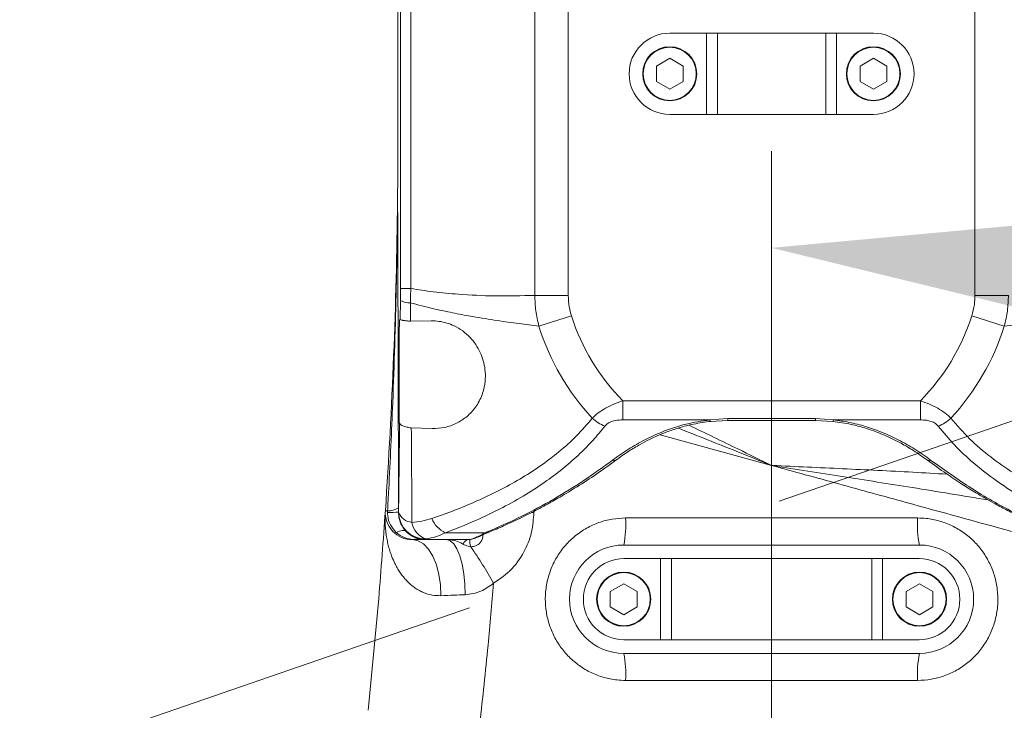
# Model space of a CAD drawing. Header units: millimetres. Extents: x 51337 to 61814, y -21781 to -12277.
# Tile 111 of 256: x 55084 to 55266, y -15138 to -15010. Entities that reach past the tile are written whole.
import ezdxf

# ---------------------------------------------------------------- set-up
doc = ezdxf.new("R2010")
doc.units = ezdxf.units.MM
doc.header["$LTSCALE"] = 0.3175
doc.linetypes.add('ACAD_ISO10W100', pattern=[18, 12, -3, 0, -3])
doc.linetypes.add('CENTER', pattern=[50.8, 31.75, -6.35, 6.35, -6.35])
for name, color, linetype, lineweight in [('1轮廓实线层', 7, 'Continuous', 18), ('7标注层', 4, 'Continuous', 13), ('cen', 2, 'CENTER', 18), ('sub', 1, 'Continuous', 18), ('中心线', 4, 'ACAD_ISO10W100', 20), ('粗实线', 7, 'Continuous', 18)]:
    doc.layers.add(name, color=color, linetype=linetype, lineweight=lineweight)
doc.styles.add('标准汉字', font='gbenor.shx', dxfattribs={"bigfont": 'gbcbig.shx'})
doc.dimstyles.new('M1：18.5', dxfattribs={"dimscale": 18.5, "dimtxt": 3.5, "dimasz": 2.5, "dimexe": 2, "dimexo": 0, "dimgap": 1.5, "dimtad": 1, "dimdec": 4, "dimdsep": 46, "dimtxsty": '标准汉字', "dimcen": 5, "dimdle": 5, "dimclrd": 1, "dimclre": 1, "dimclrt": 256, "dimadec": 4, "dimazin": 2, "dimtfac": 1, "dimtdec": 4, "dimtmove": 2, "dimatfit": 3, "dimfxl": 1, "dimfrac": 2, "dimtolj": 1, "dimarcsym": 0})

# ---------------------------------------------------------------- blocks, each defined once
blk = doc.blocks.new('*D2')
at = {"layer": '7标注层', "color": 1, "lineweight": -2, "ltscale": 30, "transparency": 16777216}
for p, q in [((55119.22, -14607.21), (54108.78, -14607.21)), ((54145.78, -14653.46), (54145.78, -15320.96)), ((55073.1, -15367.21), (54108.78, -15367.21))]:
    blk.add_line(p, q, dxfattribs=at)
at = {"layer": '7标注层', "color": 1, "lineweight": 18, "transparency": 16777216}
for points in [[(54153.49, -14653.46), (54138.07, -14653.46), (54145.78, -14607.21)], [(54138.07, -15320.96), (54153.49, -15320.96), (54145.78, -15367.21)]]:
    blk.add_solid(points, dxfattribs=at)
at = {"layer": 'Defpoints', "color": 0, "lineweight": 18, "transparency": 16777216}
for p in [(55119.22, -14607.21), (54145.78, -15367.21), (55073.1, -15367.21)]:
    blk.add_point(p, dxfattribs=at)
at = {"layer": '7标注层', "transparency": 16777216, "insert": (54085.66, -14987.21), "char_height": 64.75, "attachment_point": 5, "rotation": 90, "style": '标准汉字'}
blk.add_mtext('\\A1;760', dxfattribs=at)
blk = doc.blocks.new('*D7')
at = {"layer": '7标注层', "color": 1, "lineweight": -2, "ltscale": 30, "transparency": 16777216}
blk.add_arc((55222.94, -15367.21), 178.18, 104.9142, 180.0858, dxfattribs=at)
at = {"layer": '7标注层', "color": 1, "lineweight": 18, "transparency": 16777216}
for points in [[(55178.09, -15202.67), (55176.09, -15187.39), (55222.94, -15189.03)], [(55037.12, -15368.49), (55052.41, -15366.46), (55050.83, -15413.32)]]:
    blk.add_solid(points, dxfattribs=at)
at = {"layer": 'Defpoints', "color": 0, "lineweight": 18, "transparency": 16777216}
for p in [(55222.94, -14503.48), (55081.58, -15258.74), (55222.94, -15367.21), (55222.94, -15491.87), (54488.84, -15563.91)]:
    blk.add_point(p, dxfattribs=at)
at = {"layer": '7标注层', "transparency": 16777216, "insert": (55033.88, -15222.14), "char_height": 64.75, "attachment_point": 5, "rotation": 52.5, "style": '标准汉字'}
blk.add_mtext('\\A1;105%%d', dxfattribs=at)
blk = doc.blocks.new('*D8')
at = {"layer": '7标注层', "color": 1, "lineweight": -2, "ltscale": 30, "transparency": 16777216}
blk.add_arc((55222.94, -15367.21), 314.86, 303.4237, 81.5763, dxfattribs=at)
at = {"layer": '7标注层', "color": 1, "lineweight": 18, "transparency": 16777216}
for points in [[(55269.64, -15048.05), (55268.5, -15063.43), (55222.94, -15052.34)], [(55392.62, -15623.27), (55400.14, -15636.73), (55356.01, -15652.57)]]:
    blk.add_solid(points, dxfattribs=at)
at = {"layer": 'Defpoints', "color": 0, "lineweight": 18, "transparency": 16777216}
for p in [(55222.94, -14503.48), (55530.35, -15299.06), (55222.94, -15367.21), (55222.94, -15491.87), (55544.13, -16056)]:
    blk.add_point(p, dxfattribs=at)
at = {"layer": '7标注层', "transparency": 16777216, "insert": (55589.05, -15286.05), "char_height": 64.75, "attachment_point": 5, "rotation": 282.5, "style": '标准汉字'}
blk.add_mtext('\\A1;155%%d', dxfattribs=at)
blk = doc.blocks.new('*D9')
at = {"layer": '7标注层', "color": 1, "lineweight": -2, "ltscale": 30, "transparency": 16777216}
blk.add_arc((55409.45, -14407.21), 236.69, 285.2137, 348.7863, dxfattribs=at)
at = {"layer": '7标注层', "color": 1, "lineweight": 18, "transparency": 16777216}
for points in [[(55649.29, -14453.99), (55633.95, -14452.48), (55646.14, -14407.21)], [(55470.27, -14628), (55472.85, -14643.2), (55425.96, -14643.32)]]:
    blk.add_solid(points, dxfattribs=at)
at = {"layer": 'Defpoints', "color": 0, "lineweight": 18, "transparency": 16777216}
for p in [(55222.94, -14407.21), (56304.94, -14407.21), (55582.55, -14568.63), (55422.46, -14593.26), (55497.93, -15672.62)]:
    blk.add_point(p, dxfattribs=at)
at = {"layer": '7标注层', "transparency": 16777216, "insert": (55538.58, -14527.62), "char_height": 64.75, "attachment_point": 5, "rotation": 47, "style": '标准汉字'}
blk.add_mtext('\\A1;86%%d', dxfattribs=at)
blk = doc.blocks.new('*D21')
at = {"layer": '7标注层', "color": 1, "lineweight": -2, "ltscale": 30, "transparency": 16777216}
for p, q in [((53788.54, -14715.21), (57415.23, -14715.21)), ((57378.23, -15320.96), (57378.23, -14761.46)), ((57083.27, -15367.21), (57415.23, -15367.21))]:
    blk.add_line(p, q, dxfattribs=at)
at = {"layer": '7标注层', "color": 1, "lineweight": 18, "transparency": 16777216}
for points in [[(57385.94, -14761.46), (57370.53, -14761.46), (57378.23, -14715.21)], [(57370.53, -15320.96), (57385.94, -15320.96), (57378.23, -15367.21)]]:
    blk.add_solid(points, dxfattribs=at)
at = {"layer": 'Defpoints', "color": 0, "lineweight": 18, "transparency": 16777216}
for p in [(53788.54, -14715.21), (57378.23, -14715.21), (57083.27, -15367.21)]:
    blk.add_point(p, dxfattribs=at)
at = {"layer": '7标注层', "transparency": 16777216, "insert": (57318.11, -15041.21), "char_height": 64.75, "attachment_point": 5, "rotation": 90, "style": '标准汉字'}
blk.add_mtext('\\A1;652', dxfattribs=at)
blk = doc.blocks.new('*D22')
at = {"layer": '7标注层', "color": 1, "lineweight": -2, "ltscale": 30, "transparency": 16777216}
for p, q in [((55222.94, -13506.88), (57572.12, -13506.88)), ((57535.12, -13553.13), (57535.12, -15320.96)), ((57083.27, -15367.21), (57572.12, -15367.21))]:
    blk.add_line(p, q, dxfattribs=at)
at = {"layer": '7标注层', "color": 1, "lineweight": 18, "transparency": 16777216}
for points in [[(57542.83, -13553.13), (57527.41, -13553.13), (57535.12, -13506.88)], [(57527.41, -15320.96), (57542.83, -15320.96), (57535.12, -15367.21)]]:
    blk.add_solid(points, dxfattribs=at)
at = {"layer": 'Defpoints', "color": 0, "lineweight": 18, "transparency": 16777216}
for p in [(55222.94, -13506.88), (57083.27, -15367.21), (57535.12, -15367.21)]:
    blk.add_point(p, dxfattribs=at)
at = {"layer": '7标注层', "transparency": 16777216, "insert": (57474.99, -14437.04), "char_height": 64.75, "attachment_point": 5, "rotation": 90, "style": '标准汉字'}
blk.add_mtext('\\A1;1860.3', dxfattribs=at)

msp = doc.modelspace()

# ---------------------------------------------------------------- linework, layer by layer
at = {"layer": '1轮廓实线层', "ltscale": 30}
for points in [[(55161.87839, -15116.55722), (55161.80964, -15114.55769), (55161.53303, -15112.62443), (55161.05967, -15110.83504), (55160.40856, -15109.26139), (55159.60585, -15107.96666), (55158.68377, -15107.00283), (55157.67934, -15106.4086), (55156.63289, -15106.20784)], [(55158.29939, -15106.15187), (55158.54033, -15106.18227), (55159.04512, -15106.20784)], [(55166.34697, -15116.395), (55166.2926, -15114.41782), (55166.10649, -15112.51107), (55165.79596, -15110.74978), (55165.37323, -15109.20325), (55164.85494, -15107.93234), (55164.26147, -15106.98705), (55163.61618, -15106.40458), (55162.94446, -15106.20784)]]:
    msp.add_lwpolyline(points, dxfattribs=at)
for centre, radius, start, end in [((55204.14446, -15020.20784), 7.5, 90, 180), ((55241.74446, -15020.20784), 7.5, 0, 90), ((55204.14446, -15020.20784), 7.5, 180, 270), ((55241.74446, -15020.20784), 7.5, 270, 0), ((54153.94446, -15033.08361), 1000, 359.42036741, 0), ((54153.94446, -15033.08361), 1000, 356.11320787, 359.39167135), ((55156.10552, -15059.02151), 3.47194, 240.8507919, 273.0430919), ((55222.94446, -15053.20784), 38.75729, 197.5738313, 224.883654), ((55222.94446, -15053.20784), 38.75729, 315.116346, 342.4261674), ((55222.94446, -15053.20784), 45.06321, 197.5738306, 222.743538), ((55222.94446, -15053.20784), 45.06321, 317.256462, 342.4261667), ((55195.00311, -15078.19826), 7.60627, 227.353601, 248.0963015), ((55211.96314, -15084.10416), 0.43198, 179.7661909, 221.0388887), ((55233.92582, -15084.10417), 0.43193, 318.9577432, 0.2357235), ((55250.8858, -15078.19826), 7.60627, 291.9037049, 312.6464042), ((55193.90374, -15091.07174), 0.55308, 235.5453828, 301.3758869), ((55251.98517, -15091.07171), 0.55311, 238.6352255, 304.453466), ((55156.63289, -15101.20784), 5, 176.1132079, 270), ((55152.14348, -15097.19109), 3.7064, 268.4947199, 301.3959449), ((55152.21018, -15055.45176), 45.73463, 269.7875141, 272.3373238), ((55156.78867, -15100.14762), 2.87938, 199.851259, 265.3781414), ((55159.07853, -15101.08588), 4.9983, 180.4530017, 270.0016461), ((55165.28044, -15100.04926), 5.56513, 204.1708605, 242.2104439), ((55177.38355, -15103.45271), 18.64298, 348.3797957, 3.8251945), ((55268.50535, -15103.45271), 18.64302, 176.1748138, 191.6201786), ((55159.04537, -15101.21022), 4.99764, 223.6173309, 261.4154825), ((55160.4933, -15102.35038), 3.9928, 189.6201868, 249.2497857), ((55157.49254, -15110.72198), 4.62467, 81.5111699, 100.7125967), ((55167.19141, -15107.4189), 1.23605, 101.5409402, 162.191259), ((55169.5621, -15106.62851), 2.34704, 168.375878, 202.3714956), ((55170.25059, -15104.46479), 0.54519, 248.6453223, 291.3360923), ((55170.64818, -15104.3427), 0.49971, 246.267109, 290.5220716), ((55112.56401, -15146.50951), 67.27642, 28.6273921, 35.4164195), ((55195.64443, -15117.20784), 10, 90, 270), ((55250.24443, -15117.20784), 10, 270, 90), ((55195.69443, -15117.20784), 7.5, 90, 180), ((55250.19443, -15117.20784), 7.5, 0, 90), ((55195.69443, -15117.20784), 7.5, 180, 270), ((55250.19443, -15117.20784), 7.5, 270, 0), ((55177.21992, -15130.96427), 18.80354, 356.2041678, 11.523678), ((55268.66897, -15130.96427), 18.80358, 168.4763474, 183.795824)]:
    msp.add_arc(centre, radius, start, end, dxfattribs=at)
at = {"layer": 'cen', "ltscale": 30}
msp.add_line((54423.7272, -15374.8066), (55446.7783, -15022.54185), dxfattribs=at)
at = {"layer": 'sub', "color": 4, "ltscale": 30}
for centre, radius, start, end in [((55222.94446, -15367.20784), 1860.32904, 295, 195), ((54488.26107, -15564.55966), 1101.1533, 29.48708643, 106.7706544)]:
    msp.add_arc(centre, radius, start, end, dxfattribs=at)
at = {"layer": '中心线', "ltscale": 30}
msp.add_line((55222.94446, -15491.86799), (55222.94446, -14503.48288), dxfattribs=at)
at = {"layer": '粗实线', "ltscale": 30}
for p, q in [((55153.94446, -15033.08361), (55153.94446, -14939.20784)), ((55154.41767, -15059.85142), (55154.41767, -14980.56426)), ((55156.32685, -15059.85142), (55156.32685, -14980.56426)), ((55179.22487, -14979.30212), (55179.22487, -15061.11355)), ((55185.40309, -14979.30212), (55185.40309, -15061.11355)), ((55260.48583, -15061.11355), (55260.48583, -14979.30212)), ((55210.94446, -15012.70784), (55204.14446, -15012.70784)), ((55210.94446, -15027.70784), (55210.94446, -15012.70784)), ((55210.94446, -15012.70784), (55212.94446, -15012.70784)), ((55212.94446, -15027.70784), (55212.94446, -15012.70784)), ((55232.94446, -15012.70784), (55212.94446, -15012.70784)), ((55232.94446, -15027.70784), (55232.94446, -15012.70784)), ((55232.94446, -15012.70784), (55234.94446, -15012.70784)), ((55234.94446, -15012.70784), (55234.94446, -15027.70784)), ((55241.74446, -15012.70784), (55234.94446, -15012.70784)), ((55204.14446, -15017.34784), (55201.66763, -15018.77784)), ((55206.62129, -15018.77784), (55204.14446, -15017.34784)), ((55241.74446, -15017.34784), (55239.26763, -15018.77784)), ((55244.22129, -15018.77784), (55241.74446, -15017.34784)), ((55201.66763, -15018.77784), (55201.66763, -15021.63784)), ((55206.62129, -15021.63784), (55206.62129, -15018.77784)), ((55239.26763, -15018.77784), (55239.26763, -15021.63784)), ((55244.22129, -15021.63784), (55244.22129, -15018.77784)), ((55201.66763, -15021.63784), (55204.14446, -15023.06784)), ((55204.14446, -15023.06784), (55206.62129, -15021.63784)), ((55239.26763, -15021.63784), (55241.74446, -15023.06784)), ((55241.74446, -15023.06784), (55244.22129, -15021.63784)), ((55210.94446, -15027.70784), (55204.14446, -15027.70784)), ((55212.94446, -15027.70784), (55210.94446, -15027.70784)), ((55232.94446, -15027.70784), (55212.94446, -15027.70784)), ((55234.94446, -15027.70784), (55232.94446, -15027.70784)), ((55241.74446, -15027.70784), (55234.94446, -15027.70784)), ((55154.41767, -15059.85142), (55156.32685, -15059.85142)), ((55185.40309, -15061.11355), (55179.22487, -15061.11355)), ((55260.48583, -15061.11355), (55266.66404, -15061.11355)), ((55154.27144, -15065.69611), (55154.40183, -15065.56572)), ((55156.30378, -15065.87868), (55160.08964, -15065.81813)), ((55185.99603, -15064.91), (55179.9844, -15066.81398)), ((55259.89289, -15064.91), (55265.90451, -15066.81398)), ((55154.20769, -15084.65581), (55154.20769, -15069.19492)), ((55195.48332, -15084.1024), (55195.48332, -15080.55767)), ((55250.40559, -15080.55767), (55195.48332, -15080.55767)), ((55250.40559, -15084.1024), (55250.40559, -15080.55767)), ((55154.26753, -15084.71565), (55154.20769, -15084.65581)), ((55211.53117, -15084.1024), (55195.48332, -15084.1024)), ((55211.53117, -15084.1024), (55214.85723, -15083.86486)), ((55211.63667, -15084.3878), (55214.85723, -15084.20332)), ((55214.85723, -15083.86486), (55231.03168, -15083.86486)), ((55214.85723, -15083.86486), (55214.85723, -15084.20342)), ((55214.85723, -15084.20342), (55231.03168, -15084.20342)), ((55231.01235, -15084.20333), (55234.25225, -15084.3878)), ((55231.03168, -15083.86486), (55234.35775, -15084.1024)), ((55231.03168, -15083.86486), (55231.03168, -15084.20342)), ((55250.40559, -15084.1024), (55234.35775, -15084.1024)), ((55160.26496, -15085.70218), (55156.43583, -15085.58787)), ((55202.34778, -15086.84876), (55222.94446, -15092.5112)), ((55222.94446, -15092.5112), (55222.94446, -15102.20784)), ((55152.04612, -15100.8962), (55151.64439, -15100.86891)), ((55152.04057, -15101.18607), (55152.04612, -15100.8962)), ((55154.07432, -15100.35482), (55154.07536, -15101.14834)), ((55179.05402, -15101.21443), (55179.05409, -15100.99947)), ((55179.05402, -15101.21443), (55178.63478, -15101.21446)), ((55222.94446, -15107.20784), (55222.94446, -15102.20784)), ((55156.63289, -15106.1779), (55156.63289, -15106.20784)), ((55156.63289, -15106.20784), (55158.696, -15106.20784)), ((55158.8938, -15106.20784), (55156.63289, -15106.20784)), ((55158.15207, -15106.12738), (55158.30112, -15106.13978)), ((55158.30112, -15106.13978), (55159.048, -15106.20189)), ((55158.94617, -15106.20784), (55158.8938, -15106.20784)), ((55158.94617, -15106.20784), (55159.04512, -15106.20784)), ((55159.04512, -15106.20784), (55167.18557, -15106.20784)), ((55162.68583, -15104.97254), (55170.05207, -15104.97254)), ((55166.94412, -15106.20784), (55166.99697, -15106.20784)), ((55166.99697, -15106.20784), (55167.18557, -15106.20784)), ((55170.44924, -15104.97249), (55170.81458, -15104.81408)), ((55167.39172, -15107.52183), (55167.39172, -15107.52181)), ((55250.24443, -15107.20784), (55195.64443, -15107.20784)), ((55202.44443, -15109.70784), (55195.69443, -15109.70784)), ((55202.44443, -15124.70784), (55202.44443, -15109.70784)), ((55202.44443, -15109.70784), (55204.44443, -15109.70784)), ((55204.44443, -15124.70784), (55204.44443, -15109.70784)), ((55241.44443, -15109.70784), (55204.44443, -15109.70784)), ((55241.44443, -15124.70784), (55241.44443, -15109.70784)), ((55241.44443, -15109.70784), (55243.44443, -15109.70784)), ((55243.44443, -15109.70784), (55243.44443, -15124.70784)), ((55250.19443, -15109.70784), (55243.44443, -15109.70784)), ((55195.64443, -15114.34784), (55193.16759, -15115.77784)), ((55198.12126, -15115.77784), (55195.64443, -15114.34784)), ((55250.24443, -15114.34784), (55247.76759, -15115.77784)), ((55252.72126, -15115.77784), (55250.24443, -15114.34784)), ((55193.16759, -15115.77784), (55193.16759, -15118.63784)), ((55198.12126, -15118.63784), (55198.12126, -15115.77784)), ((55247.76759, -15115.77784), (55247.76759, -15118.63784)), ((55252.72126, -15118.63784), (55252.72126, -15115.77784)), ((55193.16759, -15118.63784), (55195.64443, -15120.06784)), ((55195.64443, -15120.06784), (55198.12126, -15118.63784)), ((55247.76759, -15118.63784), (55250.24443, -15120.06784)), ((55250.24443, -15120.06784), (55252.72126, -15118.63784)), ((55202.44443, -15124.70784), (55195.69443, -15124.70784)), ((55204.44443, -15124.70784), (55202.44443, -15124.70784)), ((55241.44443, -15124.70784), (55204.44443, -15124.70784)), ((55243.44443, -15124.70784), (55241.44443, -15124.70784)), ((55250.19443, -15124.70784), (55243.44443, -15124.70784)), ((55195.64443, -15127.20784), (55250.24443, -15127.20784)), ((55222.94446, -15132.20784), (55222.94446, -15127.20784)), ((55222.94446, -15132.20784), (55222.94446, -15140.20784))]:
    msp.add_line(p, q, dxfattribs=at)
for centre, radius in [((55204.14446, -15020.20784), 5), ((55204.14446, -15020.20784), 4.9), ((55241.74446, -15020.20784), 5), ((55241.74446, -15020.20784), 4.9), ((55195.64443, -15117.20784), 5), ((55195.64443, -15117.20784), 4.9), ((55250.24443, -15117.20784), 5), ((55250.24443, -15117.20784), 4.9)]:
    msp.add_circle(centre, radius, dxfattribs=at)
for points, knots in [([(55152.04612, -15100.8962), (55152.1196, -15099.56507), (55152.487, -15092.90928), (55153.11926, -15079.1459), (55153.57986, -15064.06587), (55153.81133, -15051.64149), (55153.87232, -15046.24995), (55153.8926, -15043.46104), (55153.89306, -15043.332), (55153.89309, -15043.31037), (55153.89301, -15043.3036), (55153.89298, -15043.30238), (55153.89295, -15043.30187), (55153.89292, -15043.30191), (55153.89288, -15043.30247), (55153.8928, -15043.30441), (55153.89258, -15043.31363), (55153.89197, -15043.35379), (55153.89039, -15043.48457), (55153.88908, -15043.60832), (55153.88809, -15043.70075)], [0, 0, 0, 0, 52611.814785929, 263063.523703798, 543642.419680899, 648309.393134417, 752929.544526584, 757325.841000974, 757875.5925906, 758151.805134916, 758185.545301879, 758211.010959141, 758227.619826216, 758244.33330317, 758259.445184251, 758286.662300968, 758361.327417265, 758673.690906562, 759911.986649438, 763566.553471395, 763566.553471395, 763566.553471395, 763566.553471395]), ([(55153.88809, -15043.70075), (55153.88829, -15043.68233), (55153.89007, -15043.51473), (55153.89177, -15043.34818), (55153.89329, -15043.19993)], [0, 0, 0, 0, 11697.853333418, 106450.226255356, 106450.226255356, 106450.226255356, 106450.226255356]), ([(55153.89329, -15043.19993), (55153.89349, -15043.19996), (55153.89409, -15043.20004), (55153.89519, -15043.21455), (55153.89667, -15043.25596), (55153.89852, -15043.34331), (55153.90045, -15043.48009), (55153.90262, -15043.67947), (55153.90506, -15043.96194), (55153.90809, -15044.38829), (55153.91191, -15045.03859), (55153.91705, -15046.07238), (55153.94076, -15051.71876), (55153.97308, -15061.92332), (55154.02067, -15079.57925), (55154.05376, -15092.39318), (55154.07432, -15100.35482)], [0, 0, 0, 0, 237.023063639, 715.243711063, 1357.864584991, 2397.107962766, 4191.236039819, 6192.097087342, 9124.867887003, 13467.304005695, 19967.781584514, 29914.164404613, 46292.864787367, 198367.776299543, 350486.951920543, 600083.670998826, 600083.670998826, 600083.670998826, 600083.670998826]), ([(55154.41439, -15062.05374), (55154.41544, -15061.64502), (55154.41732, -15060.91252), (55154.41756, -15060.17667), (55154.41767, -15059.85142)], [0, 0, 0, 0, 59401.691741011, 106455.412437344, 106455.412437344, 106455.412437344, 106455.412437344]), ([(55156.28984, -15062.48856), (55156.2955, -15061.99903), (55156.30564, -15061.1221), (55156.32035, -15060.24077), (55156.32685, -15059.85142)], [0, 0, 0, 0, 59431.407807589, 106465.49076741, 106465.49076741, 106465.49076741, 106465.49076741]), ([(55179.22487, -15061.11355), (55176.7587, -15061.17699), (55172.05833, -15061.29791), (55165.80841, -15060.99484), (55160.6388, -15060.52087), (55157.71279, -15060.06659), (55156.32685, -15059.85142)], [0, 0, 0, 0, 60885.485458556, 116043.822349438, 154342.133040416, 188807.875351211, 188807.875351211, 188807.875351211, 188807.875351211]), ([(55154.40183, -15065.56572), (55154.40445, -15064.90901), (55154.40912, -15063.74081), (55154.41278, -15062.56748), (55154.41439, -15062.05374)], [0, 0, 0, 0, 59843.986947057, 106454.852005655, 106454.852005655, 106454.852005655, 106454.852005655]), ([(55179.9844, -15066.81398), (55178.7641, -15066.65803), (55176.19126, -15066.32924), (55172.12666, -15065.75347), (55168.74748, -15065.21209), (55166.14862, -15064.74393), (55164.45448, -15064.41922), (55162.82037, -15064.08498), (55161.12812, -15063.71839), (55159.32273, -15063.29513), (55157.66142, -15062.87438), (55156.62518, -15062.58289), (55156.28984, -15062.48856)], [0, 0, 0, 0, 66423.853547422, 140045.12915435, 222593.358380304, 252264.652816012, 283495.615564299, 316293.841404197, 342850.817158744, 377512.567653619, 416882.827381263, 435719.355232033, 435719.355232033, 435719.355232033, 435719.355232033]), ([(55156.30378, -15065.87868), (55156.30093, -15065.24831), (55156.29584, -15064.12026), (55156.29167, -15062.98807), (55156.28984, -15062.48856)], [0, 0, 0, 0, 59494.103087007, 106465.488393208, 106465.488393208, 106465.488393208, 106465.488393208]), ([(55179.22487, -15061.11355), (55179.26229, -15062.06238), (55179.33816, -15063.98662), (55179.76702, -15065.86289), (55179.9844, -15066.81398)], [0, 0, 0, 0, 52557.481947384, 106586.250467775, 106586.250467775, 106586.250467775, 106586.250467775]), ([(55185.40309, -15061.11355), (55185.43468, -15061.82792), (55185.49166, -15063.11658), (55185.84055, -15064.35714), (55185.99603, -15064.91)], [0, 0, 0, 0, 59106.527753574, 106622.866257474, 106622.866257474, 106622.866257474, 106622.866257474]), ([(55259.89289, -15064.91), (55260.08406, -15064.20571), (55260.42202, -15062.96068), (55260.4665, -15061.67287), (55260.48583, -15061.11355)], [0, 0, 0, 0, 60550.094988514, 107038.438656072, 107038.438656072, 107038.438656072, 107038.438656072]), ([(55265.90451, -15066.81398), (55266.1219, -15065.86289), (55266.55076, -15063.98661), (55266.62663, -15062.06238), (55266.66404, -15061.11355)], [0, 0, 0, 0, 54274.855382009, 107071.24953339, 107071.24953339, 107071.24953339, 107071.24953339]), ([(55289.59908, -15062.48855), (55289.33158, -15062.56344), (55288.5687, -15062.777), (55287.21104, -15063.13343), (55285.65235, -15063.51287), (55284.19073, -15063.8431), (55282.83263, -15064.13318), (55280.85704, -15064.53574), (55278.27087, -15065.01764), (55274.5424, -15065.6344), (55270.45368, -15066.23065), (55267.35636, -15066.62781), (55265.90451, -15066.81398)], [0, 0, 0, 0, 15117.774054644, 43115.379334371, 76480.712645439, 102635.800410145, 124947.438238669, 152362.399805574, 212817.934409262, 268738.564364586, 358887.604554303, 438429.522021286, 438429.522021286, 438429.522021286, 438429.522021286]), ([(55154.20769, -15069.19492), (55154.2085, -15068.69049), (55154.21001, -15067.74734), (55154.22626, -15066.5986), (55154.24459, -15065.98239), (55154.25988, -15065.73729), (55154.2676, -15065.70979), (55154.27144, -15065.69611)], [0, 0, 0, 0, 74659.448271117, 139596.474362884, 188857.133085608, 210972.230400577, 232847.09486807, 232847.09486807, 232847.09486807, 232847.09486807]), ([(55154.40183, -15065.56572), (55154.45526, -15065.60769), (55154.52489, -15065.66239), (55154.79527, -15065.71759), (55155.05856, -15065.76244), (55155.50099, -15065.82036), (55156.04711, -15065.86003), (55156.30378, -15065.87868)], [0, 0, 0, 0, 79384.931378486, 103468.609134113, 116539.309495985, 178192.5876249, 232866.129433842, 232866.129433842, 232866.129433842, 232866.129433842]), ([(55160.08964, -15065.81813), (55160.5841, -15065.83157), (55161.54955, -15065.85781), (55162.97614, -15066.182), (55164.43978, -15066.74514), (55165.90787, -15067.6053), (55167.25806, -15068.79217), (55168.35573, -15070.14605), (55169.17924, -15071.60944), (55169.76341, -15073.1736), (55170.08738, -15074.82815), (55170.136, -15076.23418), (55170.02898, -15077.36578), (55169.84665, -15078.36793), (55169.51565, -15079.49181), (55168.97495, -15080.69343), (55168.09804, -15082.08805), (55166.74736, -15083.55724), (55164.82404, -15084.79388), (55162.64182, -15085.60806), (55161.0596, -15085.67071), (55160.26496, -15085.70218)], [0, 0, 0, 0, 42078.863178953, 82159.615416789, 120936.98439695, 168288.749961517, 213068.037287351, 251798.635501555, 289389.198847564, 325722.475479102, 362411.691201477, 402305.800819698, 422835.671424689, 444081.786289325, 477317.655815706, 511679.964295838, 547793.372745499, 611362.834854, 678410.237234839, 743457.956444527, 809089.886186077, 809089.886186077, 809089.886186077, 809089.886186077]), ([(55195.48332, -15080.55767), (55194.91929, -15080.75896), (55193.80215, -15081.15763), (55192.25862, -15081.92838), (55190.87832, -15082.80518), (55190.19403, -15083.4626), (55189.85008, -15083.79305)], [0, 0, 0, 0, 48011.811397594, 95094.156875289, 141852.197976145, 189105.652626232, 189105.652626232, 189105.652626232, 189105.652626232]), ([(55256.03884, -15083.79305), (55255.69485, -15083.46254), (55255.01051, -15082.80501), (55253.63015, -15081.92811), (55252.08666, -15081.15741), (55250.96957, -15080.75888), (55250.40559, -15080.55767)], [0, 0, 0, 0, 47411.188824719, 94320.410190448, 141550.394012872, 189708.808653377, 189708.808653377, 189708.808653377, 189708.808653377]), ([(55189.85008, -15083.79305), (55188.89913, -15084.90362), (55186.9964, -15087.12573), (55183.72219, -15090.04151), (55180.21435, -15092.68649), (55176.48985, -15095.05813), (55172.59979, -15097.19196), (55168.57303, -15099.10466), (55164.4421, -15100.83084), (55161.61642, -15101.82882), (55160.20321, -15102.32795)], [0, 0, 0, 0, 44048.703503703, 88135.551228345, 132274.12793937, 176465.026811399, 220702.75440702, 264978.897455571, 309287.911413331, 353620.814987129, 353620.814987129, 353620.814987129, 353620.814987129]), ([(55195.48332, -15084.1024), (55195.01547, -15084.12115), (55194.19235, -15084.15414), (55193.20232, -15084.45939), (55192.54935, -15084.83351), (55192.29229, -15085.11616), (55192.16561, -15085.25545)], [0, 0, 0, 0, 67827.188068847, 119331.446881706, 154727.084075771, 189120.754726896, 189120.754726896, 189120.754726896, 189120.754726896]), ([(55193.59084, -15091.52779), (55194.54427, -15090.8424), (55196.37734, -15089.52466), (55199.43996, -15087.78188), (55202.95448, -15086.16862), (55206.95266, -15084.79651), (55210.05786, -15084.32576), (55211.53117, -15084.1024)], [0, 0, 0, 0, 46886.331806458, 90143.284943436, 130678.75061332, 184648.145096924, 233372.868140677, 233372.868140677, 233372.868140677, 233372.868140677]), ([(55194.19098, -15091.54448), (55194.97271, -15090.98328), (55196.38515, -15089.9693), (55198.51215, -15088.70288), (55200.2834, -15087.77141), (55201.9147, -15087.00917), (55203.70277, -15086.2731), (55205.9267, -15085.51555), (55208.64216, -15084.79533), (55210.67577, -15084.52095), (55211.75984, -15084.37468)], [0, 0, 0, 0, 60043.261604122, 108487.932442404, 145356.126807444, 174273.647909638, 208859.857099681, 250389.097333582, 298810.392568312, 354092.390593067, 354092.390593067, 354092.390593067, 354092.390593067]), ([(55234.2532, -15084.38776), (55235.39404, -15084.54802), (55237.39207, -15084.82868), (55239.88302, -15085.50169), (55241.78812, -15086.13448), (55243.41285, -15086.76955), (55245.1079, -15087.52535), (55247.04725, -15088.51492), (55249.34909, -15089.86268), (55250.86114, -15090.94532), (55251.69793, -15091.54448)], [0, 0, 0, 0, 58780.019733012, 102945.77025905, 134855.297143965, 165929.766262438, 197742.277747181, 237586.099242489, 289947.334415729, 354836.23400985, 354836.23400985, 354836.23400985, 354836.23400985]), ([(55234.35775, -15084.1024), (55235.33459, -15084.23564), (55237.35015, -15084.51055), (55240.33196, -15085.2898), (55243.38372, -15086.36788), (55246.45217, -15087.7848), (55249.51433, -15089.52506), (55251.3488, -15090.84485), (55252.29808, -15091.52779)], [0, 0, 0, 0, 37564.855136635, 77509.54021055, 119860.630442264, 166983.847254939, 217753.320453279, 272198.385101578, 272198.385101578, 272198.385101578, 272198.385101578]), ([(55253.72331, -15085.25545), (55253.55603, -15085.07934), (55253.2113, -15084.71642), (55252.41728, -15084.35888), (55251.46361, -15084.1374), (55250.7841, -15084.11492), (55250.40559, -15084.1024)], [0, 0, 0, 0, 43999.991312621, 90674.720130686, 134540.586212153, 189702.475705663, 189702.475705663, 189702.475705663, 189702.475705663]), ([(55285.68571, -15102.32795), (55283.58042, -15101.57064), (55279.37202, -15100.05679), (55273.31968, -15097.25859), (55267.96085, -15094.2391), (55263.34538, -15091.0053), (55259.40985, -15087.68349), (55257.16208, -15085.08936), (55256.03884, -15083.79305)], [0, 0, 0, 0, 51026.840512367, 102001.070715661, 152905.652375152, 192846.785546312, 232730.525299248, 272568.515617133, 272568.515617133, 272568.515617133, 272568.515617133]), ([(55154.08039, -15101.1254), (55154.10165, -15099.4552), (55154.14246, -15096.24956), (55154.20615, -15090.79676), (55154.24488, -15086.95955), (55154.26753, -15084.71565)], [0, 0, 0, 0, 46845.60258573, 89911.698991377, 150563.253252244, 150563.253252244, 150563.253252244, 150563.253252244]), ([(55156.43583, -15085.58787), (55156.14529, -15085.53786), (55155.52608, -15085.43126), (55154.90628, -15085.23525), (55154.40831, -15084.99675), (55154.322, -15084.82441), (55154.26753, -15084.71565)], [0, 0, 0, 0, 44127.092270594, 94043.358089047, 128985.907989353, 188749.947749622, 188749.947749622, 188749.947749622, 188749.947749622]), ([(55156.55665, -15103.01764), (55156.5386, -15100.08275), (55156.50352, -15094.37596), (55156.45796, -15088.46092), (55156.43583, -15085.58787)], [0, 0, 0, 0, 54751.945795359, 106463.235192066, 106463.235192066, 106463.235192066, 106463.235192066]), ([(55192.16561, -15085.25545), (55191.45359, -15086.13086), (55190.00993, -15087.90578), (55187.50388, -15090.44325), (55184.66227, -15092.94856), (55181.33509, -15095.47231), (55177.54225, -15097.95415), (55173.13964, -15100.42397), (55168.173, -15102.82585), (55164.55733, -15104.24037), (55162.68583, -15104.97254)], [0, 0, 0, 0, 33332.851624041, 67583.707532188, 105794.322804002, 145825.676687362, 191474.419327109, 239952.354111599, 294832.712029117, 353719.564128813, 353719.564128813, 353719.564128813, 353719.564128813]), ([(55222.94448, -15092.51114), (55222.90431, -15092.49501), (55220.76111, -15091.63437), (55215.01932, -15089.32493), (55209.31098, -15087.05195), (55205.70772, -15085.61719)], [0, 0, 0, 0, 1056.897723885, 56380.010787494, 151075.739776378, 151075.739776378, 151075.739776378, 151075.739776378]), ([(55207.70209, -15085.09548), (55210.71548, -15086.55172), (55215.76412, -15088.99151), (55220.83688, -15091.47994), (55222.90594, -15092.49224), (55222.94455, -15092.51112)], [0, 0, 0, 0, 89457.008650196, 149876.433618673, 151025.273846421, 151025.273846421, 151025.273846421, 151025.273846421]), ([(55283.20309, -15104.97254), (55281.32905, -15104.23931), (55277.70831, -15102.82265), (55272.73905, -15100.41878), (55268.33913, -15097.94877), (55264.18527, -15095.2332), (55260.28471, -15092.19627), (55256.68965, -15088.84449), (55254.68687, -15086.42129), (55253.72331, -15085.25545)], [0, 0, 0, 0, 52831.556748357, 102073.881945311, 145446.677792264, 186277.039324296, 233665.478437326, 276853.140056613, 316897.249616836, 316897.249616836, 316897.249616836, 316897.249616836]), ([(55170.44706, -15104.80016), (55172.57926, -15103.86414), (55176.72333, -15102.04494), (55182.69203, -15098.81655), (55188.29922, -15095.38173), (55191.85589, -15092.79137), (55193.59084, -15091.52779)], [0, 0, 0, 0, 50514.096559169, 98177.271728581, 144675.204438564, 188957.782758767, 188957.782758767, 188957.782758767, 188957.782758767]), ([(55170.82355, -15104.81063), (55171.70874, -15104.43721), (55173.31437, -15103.75987), (55175.45835, -15102.77586), (55177.23705, -15101.92126), (55179.00186, -15101.03656), (55181.08346, -15099.94343), (55183.68053, -15098.49733), (55186.77194, -15096.64686), (55190.35153, -15094.33799), (55192.85203, -15092.51871), (55194.18793, -15091.54675)], [0, 0, 0, 0, 43615.666136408, 79114.301551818, 106494.003730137, 132430.820509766, 167686.479321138, 211525.958854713, 264497.63129108, 326606.352703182, 397851.625215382, 397851.625215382, 397851.625215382, 397851.625215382]), ([(55251.70098, -15091.54675), (55252.84821, -15092.38486), (55254.95149, -15093.92141), (55257.88024, -15095.85438), (55260.25486, -15097.33193), (55262.21921, -15098.49117), (55264.13563, -15099.57411), (55266.2427, -15100.70759), (55268.75304, -15101.97919), (55271.70285, -15103.38188), (55273.87483, -15104.30477), (55275.06536, -15104.81063)], [0, 0, 0, 0, 61501.681604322, 112755.027554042, 153760.4703143, 184880.431781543, 213936.437767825, 251833.481344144, 291968.106029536, 340560.88279435, 399505.767130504, 399505.767130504, 399505.767130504, 399505.767130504]), ([(55252.29808, -15091.52779), (55254.63819, -15093.20644), (55259.44285, -15096.65301), (55267.17878, -15101.10188), (55272.63121, -15103.54221), (55275.44186, -15104.80016)], [0, 0, 0, 0, 47695.016337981, 97926.525837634, 151368.733183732, 151368.733183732, 151368.733183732, 151368.733183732]), ([(55222.9441, -15092.5111), (55222.98699, -15092.51307), (55227.35827, -15092.71363), (55236.05744, -15093.12076), (55246.80998, -15093.62156), (55253.22923, -15094.01008), (55255.32348, -15094.13683)], [0, 0, 0, 0, 752.753651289, 76721.884633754, 152689.921971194, 189475.075334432, 189475.075334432, 189475.075334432, 189475.075334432]), ([(55262.91853, -15098.87956), (55258.24444, -15098.11408), (55249.27681, -15096.64545), (55236.064, -15094.56612), (55227.45561, -15093.21702), (55223.10688, -15092.53658), (55222.98707, -15092.51783), (55222.9441, -15092.5111)], [0, 0, 0, 0, 82083.24143039, 157483.507805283, 231583.674004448, 232930.183280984, 233683.12196488, 233683.12196488, 233683.12196488, 233683.12196488]), ([(55222.94446, -15092.5112), (55227.08616, -15093.65008), (55235.36964, -15095.92786), (55250.15125, -15099.99398), (55260.75526, -15102.91246), (55267.23548, -15104.69597)], [0, 0, 0, 0, 42326.676460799, 84654.051378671, 151168.29476609, 151168.29476609, 151168.29476609, 151168.29476609]), ([(55148.45487, -15137.72132), (55149.14163, -15130.85249), (55150.36842, -15118.58259), (55151.25439, -15106.28304), (55151.64439, -15100.86891)], [0, 0, 0, 0, 59572.339496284, 106415.055701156, 106415.055701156, 106415.055701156, 106415.055701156]), ([(55151.64439, -15100.86891), (55151.62562, -15101.21747), (55151.58653, -15101.94318), (55151.59752, -15103.07699), (55151.66903, -15104.24419), (55151.80721, -15105.39661), (55151.99691, -15106.46754), (55152.24031, -15107.5065), (55152.52575, -15108.47466), (55152.90352, -15109.52526), (55153.33161, -15110.50131), (55153.82873, -15111.43569), (55154.30906, -15112.21088), (55154.82784, -15112.93133), (55155.38555, -15113.59726), (55156.10076, -15114.32955), (55156.93746, -15115.01937), (55157.86172, -15115.5978), (55158.92624, -15116.10333), (55160.22128, -15116.51366), (55161.34879, -15116.5433), (55161.8784, -15116.55722)], [0, 0, 0, 0, 42135.156220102, 87727.452577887, 136775.928343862, 183106.551452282, 227574.70012773, 267699.196489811, 311422.412271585, 348704.013891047, 401450.430401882, 438575.974413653, 474512.83814685, 509307.431797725, 542966.408959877, 575911.775654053, 627688.454747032, 666375.861044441, 697345.04074673, 756369.158463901, 808651.618001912, 808651.618001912, 808651.618001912, 808651.618001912]), ([(55153.64592, -15104.87017), (55153.26006, -15104.43251), (55152.47685, -15103.54416), (55152.07523, -15102.17374), (55152.04742, -15101.38131), (55152.04057, -15101.18607)], [0, 0, 0, 0, 63627.164229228, 129149.776783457, 150570.588116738, 150570.588116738, 150570.588116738, 150570.588116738]), ([(55154.07536, -15101.14834), (55154.0763, -15101.14431), (55154.07798, -15101.13711), (55154.07965, -15101.12898), (55154.08039, -15101.1254)], [0, 0, 0, 0, 59608.182742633, 106465.824305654, 106465.824305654, 106465.824305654, 106465.824305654]), ([(55154.07536, -15101.14834), (55154.08044, -15101.33001), (55154.10121, -15102.07281), (55154.43553, -15103.37002), (55155.09596, -15104.22758), (55155.42726, -15104.65778)], [0, 0, 0, 0, 20921.772665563, 85539.813866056, 150585.844024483, 150585.844024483, 150585.844024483, 150585.844024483]), ([(55160.20321, -15102.32795), (55159.59579, -15102.5036), (55158.41973, -15102.84367), (55157.16387, -15102.96094), (55156.55665, -15103.01764)], [0, 0, 0, 0, 54998.355769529, 106485.268751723, 106485.268751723, 106485.268751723, 106485.268751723]), ([(55171.61616, -15114.2766), (55172.80199, -15113.44639), (55175.18934, -15111.77499), (55177.47854, -15108.31811), (55178.82119, -15104.72811), (55178.97627, -15102.38772), (55179.05402, -15101.21443)], [0, 0, 0, 0, 52062.997611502, 104814.999647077, 146766.657441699, 188941.061313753, 188941.061313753, 188941.061313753, 188941.061313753]), ([(55195.98222, -15132.20909), (55195.45764, -15132.19243), (55194.09793, -15132.14923), (55191.93514, -15131.70632), (55189.58387, -15130.82025), (55187.42222, -15129.53535), (55185.50229, -15127.9137), (55183.88698, -15125.98708), (55182.60613, -15123.82112), (55181.70866, -15121.46703), (55181.203, -15118.99298), (55181.12118, -15116.46505), (55181.45098, -15113.95137), (55182.20193, -15111.52788), (55183.33888, -15109.25877), (55184.84513, -15107.2187), (55186.6628, -15105.45904), (55188.7525, -15104.03922), (55191.04286, -15102.9966), (55193.47855, -15102.33628), (55195.14952, -15102.25141), (55195.985, -15102.20898)], [0, 0, 0, 0, 27251.735717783, 70636.22304204, 114022.25785734, 157371.174554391, 200721.971793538, 244042.587869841, 287364.572200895, 330756.644650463, 374149.346764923, 417715.912715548, 461282.427276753, 504993.927232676, 548704.622730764, 592386.953457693, 636067.655188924, 679561.249375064, 723052.847741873, 766432.004522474, 809809.847183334, 809809.847183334, 809809.847183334, 809809.847183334]), ([(55195.985, -15102.20898), (55199.31265, -15102.20871), (55208.28953, -15102.20798), (55217.2841, -15102.20789), (55222.94446, -15102.20784)], [0, 0, 0, 0, 39563.976724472, 106730.21145223, 106730.21145223, 106730.21145223, 106730.21145223]), ([(55222.94446, -15102.20784), (55226.27842, -15102.20785), (55235.27229, -15102.2079), (55244.25253, -15102.20857), (55249.90386, -15102.20898)], [0, 0, 0, 0, 39619.286977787, 106879.20481768, 106879.20481768, 106879.20481768, 106879.20481768]), ([(55249.90386, -15102.20898), (55250.42862, -15102.22576), (55251.78845, -15102.26925), (55253.9512, -15102.71276), (55256.30213, -15103.59937), (55258.46349, -15104.88461), (55260.38336, -15106.50644), (55261.99891, -15108.4331), (55263.28033, -15110.59917), (55264.17864, -15112.95344), (55264.68524, -15115.42783), (55264.76794, -15117.95616), (55264.43889, -15120.47013), (55263.68849, -15122.89377), (55262.552, -15125.16269), (55261.04607, -15127.20235), (55259.22869, -15128.96143), (55257.13917, -15130.3806), (55254.84886, -15131.42261), (55252.41314, -15132.08231), (55250.74213, -15132.16683), (55249.90664, -15132.20909)], [0, 0, 0, 0, 27366.777952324, 70915.738539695, 114466.358992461, 157980.747365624, 201497.080655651, 244986.930198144, 288478.129342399, 332044.484849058, 375611.391981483, 419351.543852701, 463091.547191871, 506967.884302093, 550843.343447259, 594682.074376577, 638519.17139093, 682170.380297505, 725819.667734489, 769363.403925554, 812905.92737891, 812905.92737891, 812905.92737891, 812905.92737891]), ([(55155.42726, -15104.65778), (55155.2426, -15104.57301), (55154.87328, -15104.40348), (55154.05504, -15104.7146), (55153.64592, -15104.87017)], [0, 0, 0, 0, 53234.196433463, 106468.260878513, 106468.260878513, 106468.260878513, 106468.260878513]), ([(55156.63289, -15106.1779), (55156.25346, -15106.12175), (55155.36148, -15105.98976), (55154.33315, -15105.46135), (55153.7855, -15104.99024), (55153.64592, -15104.87017)], [0, 0, 0, 0, 53535.429058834, 125853.984768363, 150592.507694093, 150592.507694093, 150592.507694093, 150592.507694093]), ([(55158.8938, -15106.20784), (55158.88554, -15106.20784), (55158.13183, -15106.20778), (55157.37823, -15106.19276), (55156.63289, -15106.1779)], [0, 0, 0, 0, 1166.842443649, 106489.988874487, 106489.988874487, 106489.988874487, 106489.988874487]), ([(55159.04512, -15106.20784), (55159.0514, -15106.20135), (55159.06262, -15106.18978), (55159.07377, -15106.11645), (55159.07867, -15106.08418)], [0, 0, 0, 0, 59627.038217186, 106494.633881, 106494.633881, 106494.633881, 106494.633881]), ([(55159.04973, -15106.20784), (55159.26878, -15106.20784), (55160.50907, -15106.20784), (55161.84471, -15106.20784), (55162.94446, -15106.20784)], [0, 0, 0, 0, 18808.997974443, 106498.494761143, 106498.494761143, 106498.494761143, 106498.494761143]), ([(55162.68583, -15104.97254), (55162.14959, -15105.22176), (55161.01022, -15105.75129), (55159.74724, -15105.96896), (55159.07867, -15106.08418)], [0, 0, 0, 0, 50124.037910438, 106500.370173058, 106500.370173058, 106500.370173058, 106500.370173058]), ([(55162.94445, -15106.20784), (55162.95153, -15106.20784), (55163.08501, -15106.20784), (55163.8167, -15106.20784), (55165.10076, -15106.20784), (55166.28951, -15106.20784), (55166.89663, -15106.20784), (55166.94411, -15106.20784)], [0, 0, 0, 0, 1217.156212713, 22948.322918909, 125376.501393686, 224576.278841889, 232993.630417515, 232993.630417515, 232993.630417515, 232993.630417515]), ([(55166.01458, -15107.04086), (55165.97826, -15107.02074), (55165.52122, -15106.76747), (55164.665, -15106.38148), (55163.67793, -15106.22133), (55163.06082, -15106.20791), (55162.94921, -15106.20784), (55162.94447, -15106.20784)], [0, 0, 0, 0, 8623.124590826, 108509.993922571, 210161.610204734, 232024.570878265, 232995.189231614, 232995.189231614, 232995.189231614, 232995.189231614]), ([(55167.18557, -15106.20784), (55167.44871, -15106.14226), (55168.00219, -15106.00434), (55169.34676, -15105.32756), (55170.05207, -15104.97254)], [0, 0, 0, 0, 50654.562906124, 106543.169478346, 106543.169478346, 106543.169478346, 106543.169478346]), ([(55167.24122, -15106.20623), (55167.58056, -15106.13135), (55168.24979, -15105.98366), (55169.72283, -15105.30644), (55170.44894, -15104.97261)], [0, 0, 0, 0, 54024.18553246, 106544.026175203, 106544.026175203, 106544.026175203, 106544.026175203]), ([(55169.63118, -15105.33254), (55169.64317, -15105.47751), (55169.66251, -15105.71125), (55169.53102, -15106.1543), (55169.30019, -15106.63113), (55168.84381, -15107.09515), (55168.22446, -15107.42455), (55167.72537, -15107.51772), (55167.43411, -15107.52131), (55167.39172, -15107.52183)], [0, 0, 0, 0, 44602.933234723, 71919.869028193, 127053.297407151, 185399.974025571, 234729.646584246, 303657.613042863, 315399.240353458, 315399.240353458, 315399.240353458, 315399.240353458]), ([(55170.05207, -15104.97254), (55170.12453, -15104.93988), (55170.25364, -15104.88169), (55170.38808, -15104.82502), (55170.44706, -15104.80016)], [0, 0, 0, 0, 59807.098449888, 106555.616839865, 106555.616839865, 106555.616839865, 106555.616839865]), ([(55167.39171, -15107.52181), (55167.22565, -15107.49474), (55166.68572, -15107.40672), (55166.28917, -15107.19055), (55166.01458, -15107.04086)], [0, 0, 0, 0, 32767.108526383, 106536.671941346, 106536.671941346, 106536.671941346, 106536.671941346]), ([(55166.34697, -15116.395), (55167.34735, -15116.25257), (55169.24151, -15115.98288), (55170.85487, -15114.82361), (55171.61616, -15114.2766)], [0, 0, 0, 0, 56270.841746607, 106545.671954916, 106545.671954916, 106545.671954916, 106545.671954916]), ([(55169.09197, -15140.20784), (55169.61014, -15135.37208), (55170.53545, -15126.73659), (55171.28594, -15118.0839), (55171.61616, -15114.2766)], [0, 0, 0, 0, 59660.358088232, 106539.128308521, 106539.128308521, 106539.128308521, 106539.128308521]), ([(55161.8784, -15116.55722), (55162.68289, -15116.52756), (55164.12015, -15116.47457), (55165.66627, -15116.41932), (55166.34697, -15116.395)], [0, 0, 0, 0, 59623.075532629, 106519.336210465, 106519.336210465, 106519.336210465, 106519.336210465]), ([(55222.94446, -15132.20784), (55219.61051, -15132.20786), (55210.61581, -15132.20794), (55201.63452, -15132.20865), (55195.98222, -15132.20909)], [0, 0, 0, 0, 39573.183552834, 106765.019879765, 106765.019879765, 106765.019879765, 106765.019879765]), ([(55249.90664, -15132.20909), (55246.5789, -15132.20881), (55237.60096, -15132.20804), (55228.60561, -15132.20791), (55222.94446, -15132.20784)], [0, 0, 0, 0, 39628.574431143, 106914.22003238, 106914.22003238, 106914.22003238, 106914.22003238])]:
    msp.add_open_spline(points, degree=3, knots=knots, dxfattribs=at)

# ---------------------------------------------------------------- dimensions: what is measured, and where the dimension line sits
at = {"layer": '7标注层', "ltscale": 30}
for base, p1, p2, angle, override, picture, middle in [((57535.11732, -15367.20784), (55222.94446, -13506.87879), (57083.2735, -15367.20784), 270, {"dimdec": 1, "dimsah": 1, "dimtzin": 8}, '*D22', (57474.99232, -14437.04332)), ((54145.78279, -15367.20784), (55119.21951, -14607.20784), (55073.10301, -15367.20784), 270, {"dimsah": 1, "dimtzin": 8}, '*D2', (54085.65779, -14987.20784)), ((57378.23406, -14715.20523), (57083.2735, -15367.20784), (53788.53826, -14715.20523), 90, {"dimdec": 1, "dimsah": 1, "dimtzin": 8}, '*D21', (57318.10906, -15041.20653))]:
    dim = msp.add_linear_dim(base=base, p1=p1, p2=p2, angle=angle, dimstyle='M1：18.5', override=override, dxfattribs=at)
    dim.commit()
    dim.dimension.update_dxf_attribs({"geometry": picture, "text_midpoint": middle})
for base, line1, line2, picture, middle in [((55582.5508, -14568.6293), ((55422.45727, -14593.25654), (55497.93377, -15672.62084)), ((55222.94446, -14407.20784), (56304.94446, -14407.20784)), '*D9', (55538.57816, -14527.62415)), ((55081.58376, -15258.73796), ((55222.94446, -15491.86799), (55222.94446, -14503.48288)), ((55222.94446, -15367.20784), (54488.84083, -15563.91031)), '*D7', (55033.88339, -15222.13618)), ((55530.34559, -15299.05865), ((55222.94446, -15367.20784), (55544.13434, -16056.00175)), ((55222.94446, -15491.86799), (55222.94446, -14503.48288)), '*D8', (55589.04539, -15286.04521))]:
    dim = msp.add_angular_dim_2l(base=base, line1=line1, line2=line2, dimstyle='M1：18.5', override={"dimtad": 1, "dimtih": 0, "dimtoh": 0, "dimsah": 1, "dimtzin": 8}, dxfattribs=at)
    dim.commit()
    dim.dimension.update_dxf_attribs({"geometry": picture, "text_midpoint": middle})

doc.saveas('drawing.dxf')
